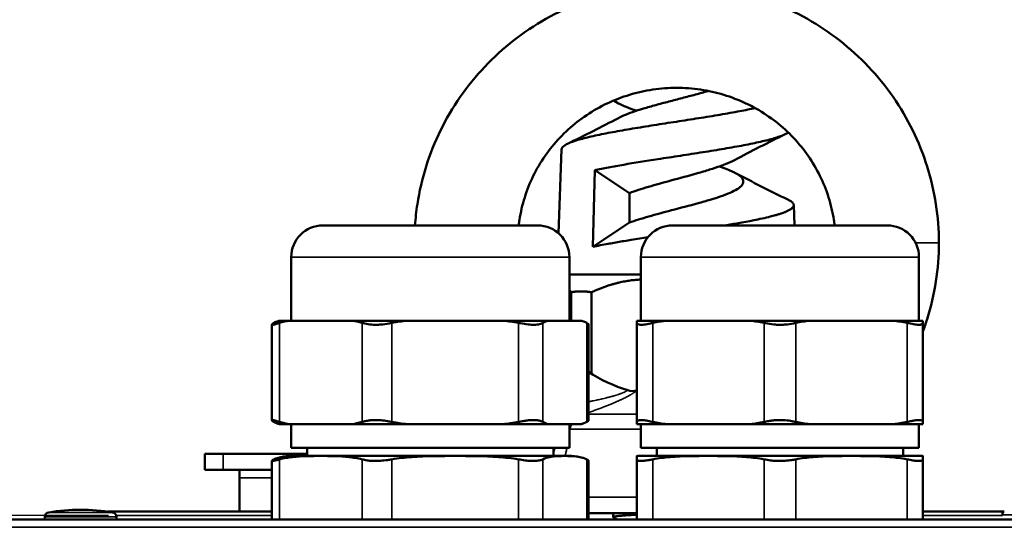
# Model space of a CAD drawing. Header units: millimetres. Extents: x 38 to 2514, y 38 to 1622.
# Tile 75 of 244: x 1033 to 1095, y 930 to 962. Entities that reach past the tile are written whole.
import ezdxf

# ---------------------------------------------------------------- set-up
doc = ezdxf.new("R2010")
doc.units = ezdxf.units.MM
doc.header["$LTSCALE"] = 7.692308
for name, color, linetype, lineweight in [('Dimension (ISO)', 7, 'Continuous', 25), ('Visible (ISO)', 7, 'Continuous', 50), ('Visible Narrow (ISO)', 7, 'Continuous', 35)]:
    doc.layers.add(name, color=color, linetype=linetype, lineweight=lineweight)
doc.styles.add('Note Text (ANSI)', font='tahoma.ttf')
doc.dimstyles.new('Default (ISO)', dxfattribs={"dimscale": 7.692308, "dimtxt": 1, "dimasz": 2.5, "dimexe": 3.175, "dimexo": 0, "dimgap": 0.762, "dimtad": 1, "dimrnd": 1e-08, "dimzin": 0, "dimdsep": 46, "dimtxsty": 'Note Text (ANSI)', "dimcen": 0.09, "dimdle": 10, "dimclrd": 1, "dimclre": 1, "dimclrt": 1, "dimazin": 0, "dimtfac": 3.5052, "dimtmove": 0, "dimatfit": 3, "dimfxl": 1, "dimtolj": 1, "dimtzin": 0, "dimlwd": -1, "dimlwe": -1, "dimarcsym": 0})

# ---------------------------------------------------------------- blocks, each defined once
blk = doc.blocks.new('*D9')
at = {"layer": 'Defpoints', "color": 0, "transparency": 16777216}
for p in [(731.808, 985.543), (1068.963, 985.543), (1021.115, 675.243)]:
    blk.add_point(p, dxfattribs=at)
at = {"layer": 'Dimension (ISO)', "color": 1, "transparency": 16777216}
for p, q in [((1068.963, 985.543), (707.385, 985.543)), ((731.808, 694.473), (731.808, 966.312)), ((1021.115, 675.243), (707.385, 675.243))]:
    blk.add_line(p, q, dxfattribs=at)
for points in [[(728.603, 966.312), (735.014, 966.312), (731.808, 985.543)], [(728.603, 694.473), (735.014, 694.473), (731.808, 675.243)]]:
    blk.add_solid(points, dxfattribs=at)
at = {"layer": 'Dimension (ISO)', "color": 1, "transparency": 16777216, "insert": (715.883, 776.937), "char_height": 7.69231, "attachment_point": 1, "rotation": 90, "style": 'Note Text (ANSI)'}
blk.add_mtext('\\A1;310.30 mm [12.217 in]', dxfattribs=at)
blk = doc.blocks.new('*D10')
at = {"layer": 'Defpoints', "color": 0, "transparency": 16777216}
for p in [(1038.865, 931.193), (776.872, 675.243), (1021.115, 675.243)]:
    blk.add_point(p, dxfattribs=at)
at = {"layer": 'Dimension (ISO)', "color": 1, "transparency": 16777216}
for p, q in [((1038.865, 931.193), (752.449, 931.193)), ((776.872, 911.962), (776.872, 694.473)), ((1021.115, 675.243), (752.449, 675.243))]:
    blk.add_line(p, q, dxfattribs=at)
for points in [[(773.667, 911.962), (780.077, 911.962), (776.872, 931.193)], [(773.667, 694.473), (780.077, 694.473), (776.872, 675.243)]]:
    blk.add_solid(points, dxfattribs=at)
at = {"layer": 'Dimension (ISO)', "color": 1, "transparency": 16777216, "insert": (760.947, 749.918), "char_height": 7.69231, "attachment_point": 1, "rotation": 90, "style": 'Note Text (ANSI)'}
blk.add_mtext('\\A1;255.95 mm [10.077 in]', dxfattribs=at)
blk = doc.blocks.new('*D19')
at = {"layer": 'Defpoints', "color": 0, "transparency": 16777216}
for p in [(1132.115, 1063.33), (1017.115, 770.693), (1132.115, 770.693)]:
    blk.add_point(p, dxfattribs=at)
at = {"layer": 'Dimension (ISO)', "color": 1, "transparency": 16777216}
for p, q in [((1017.115, 770.693), (1017.115, 1087.753)), ((1132.115, 770.693), (1132.115, 1087.753)), ((1036.346, 1063.33), (1112.885, 1063.33))]:
    blk.add_line(p, q, dxfattribs=at)
for points in [[(1036.346, 1066.535), (1036.346, 1060.125), (1017.115, 1063.33)], [(1112.885, 1066.535), (1112.885, 1060.125), (1132.115, 1063.33)]]:
    blk.add_solid(points, dxfattribs=at)
at = {"layer": 'Dimension (ISO)', "color": 1, "transparency": 16777216, "insert": (1024.38, 1079.255), "char_height": 7.69231, "attachment_point": 1, "style": 'Note Text (ANSI)'}
blk.add_mtext('\\A1;115.00 mm [4.528 in]', dxfattribs=at)

msp = doc.modelspace()

# ---------------------------------------------------------------- linework, layer by layer
at = {"layer": 'Visible (ISO)'}
for p, q in [((1067.372, 954.218), (1067.183, 948.947)), ((1069.339, 948.093), (1069.46, 952.913)), ((1069.46, 952.913), (1071.646, 951.472)), ((1071.646, 949.614), (1071.646, 951.472)), ((1081.984, 950.718), (1082.03, 949.443)), ((1065.865, 949.443), (1052.365, 949.443)), ((1071.646, 949.614), (1069.339, 948.093)), ((1087.865, 949.443), (1074.365, 949.443)), ((1050.365, 943.443), (1050.365, 947.443)), ((1067.865, 943.443), (1067.865, 947.443)), ((1072.365, 943.443), (1072.365, 947.443)), ((1089.865, 943.443), (1089.865, 947.443)), ((1067.865, 946.343), (1072.365, 946.343)), ((1067.971, 945.236), (1067.971, 943.443)), ((1069.257, 945.236), (1069.257, 940.111)), ((1049.155, 943.204), (1049.155, 937.182)), ((1050.266, 943.443), (1049.615, 943.443)), ((1050.266, 943.443), (1054.176, 943.443)), ((1057.683, 943.443), (1054.176, 943.443)), ((1057.683, 943.443), (1063.673, 943.443)), ((1063.673, 943.443), (1066.532, 943.443)), ((1066.532, 943.443), (1068.613, 943.443)), ((1068.613, 943.443), (1068.615, 943.443)), ((1069.075, 943.204), (1069.075, 937.182)), ((1072.115, 943.309), (1072.115, 943.443)), ((1072.115, 943.443), (1073.981, 943.443)), ((1072.115, 943.309), (1072.115, 937.076)), ((1073.981, 943.443), (1079.249, 943.443)), ((1082.981, 943.443), (1079.249, 943.443)), ((1082.981, 943.443), (1088.249, 943.443)), ((1090.115, 943.443), (1088.249, 943.443)), ((1090.115, 943.443), (1090.115, 943.309)), ((1090.115, 943.309), (1090.115, 937.076)), ((1049.615, 936.943), (1050.266, 936.943)), ((1050.266, 936.943), (1054.176, 936.943)), ((1050.365, 936.943), (1050.365, 935.443)), ((1054.176, 936.943), (1057.683, 936.943)), ((1057.683, 936.943), (1063.673, 936.943)), ((1063.673, 936.943), (1066.532, 936.943)), ((1066.532, 936.943), (1068.613, 936.943)), ((1067.865, 936.943), (1067.865, 935.443)), ((1068.613, 936.943), (1068.615, 936.943)), ((1072.115, 936.943), (1072.115, 937.076)), ((1072.115, 936.943), (1073.981, 936.943)), ((1072.365, 936.943), (1072.365, 935.443)), ((1073.981, 936.943), (1079.249, 936.943)), ((1079.249, 936.943), (1082.981, 936.943)), ((1082.981, 936.943), (1088.249, 936.943)), ((1088.249, 936.943), (1090.115, 936.943)), ((1089.865, 936.943), (1089.865, 935.443)), ((1090.115, 937.076), (1090.115, 936.943)), ((1067.881, 936.633), (1067.881, 936.633)), ((1046.076, 935.068), (1044.924, 935.068)), ((1044.924, 935.068), (1044.924, 934.068)), ((1051.365, 935.068), (1046.076, 935.068)), ((1050.223, 934.943), (1068.008, 934.943)), ((1050.365, 935.443), (1067.865, 935.443)), ((1051.365, 934.943), (1051.365, 935.443)), ((1066.865, 934.943), (1066.865, 935.443)), ((1072.115, 934.723), (1072.115, 934.935)), ((1072.223, 934.943), (1090.008, 934.943)), ((1072.365, 935.443), (1089.865, 935.443)), ((1073.365, 934.943), (1073.365, 935.443)), ((1088.865, 934.943), (1088.865, 935.443)), ((1090.115, 934.935), (1090.115, 934.723)), ((1049.155, 934.636), (1049.155, 930.943)), ((1069.075, 934.636), (1069.075, 930.943)), ((1072.115, 934.723), (1072.115, 930.943)), ((1090.115, 934.723), (1090.115, 930.943)), ((1044.924, 934.068), (1046.076, 934.068)), ((1049.155, 934.068), (1046.076, 934.068)), ((1047.104, 933.568), (1047.104, 934.068)), ((1047.104, 933.568), (1047.104, 931.443)), ((1047.104, 931.443), (1038.865, 931.443)), ((1049.155, 931.443), (1047.104, 931.443)), ((1069.075, 931.343), (1072.115, 931.343)), ((1070.615, 931.343), (1070.615, 931.094)), ((1090.115, 931.443), (1095.115, 931.443)), ((1121.2, 930.943), (1028.031, 930.943)), ((1034.857, 931.113), (1034.844, 930.943)), ((1039.374, 931.113), (1039.387, 930.943))]:
    msp.add_line(p, q, dxfattribs=at)
for centre, radius, start, end in [((1052.365, 947.443), 2, 90, 180), ((1065.865, 947.443), 2, 0, 90), ((1074.365, 947.443), 2, 90, 180), ((1087.865, 947.443), 2, 0, 90), ((1050.114, 941.506), 2, 104.44824, 106.75652), ((1068.116, 941.506), 2, 73.24348, 75.55176), ((1071.836, 940.02), 1, 252.47948, 286.20693), ((1050.114, 938.879), 2, 253.24348, 255.55176), ((1068.116, 938.879), 2, 284.44824, 286.75652), ((1050.388, 931.947), 3, 93.15573, 106.46812), ((1067.843, 931.947), 3, 73.53188, 86.84427), ((1072.388, 931.947), 3, 93.15573, 95.21817), ((1089.843, 931.947), 3, 84.78183, 86.84427), ((1035.156, 931.09), 0.3, 99.50066, 175.5), ((1037.115, 919.383), 12.17, 80.49932, 99.50068), ((1038.865, 931.193), 0.25, 90, 104.2531), ((1039.075, 931.09), 0.3, 4.5, 80.49934)]:
    msp.add_arc(centre, radius, start, end, dxfattribs=at)
for centre, major_axis, ratio, start_param, end_param in [((1074.612, 948.34), (9.997, -0.056), 0.975001, 4.130849, 4.404949), ((1095.052, 931.234), (-0.063, -0.209), 0.074107, 3.120163, 3.164114)]:
    msp.add_ellipse(centre, major_axis=major_axis, ratio=ratio, start_param=start_param, end_param=end_param, dxfattribs=at)
for points, knots in [([(1058.153, 949.443), (1058.184, 949.888), (1058.323, 951.142), (1058.794, 953.168), (1059.704, 955.442), (1060.948, 957.555), (1062.496, 959.46), (1064.314, 961.114), (1066.358, 962.482), (1068.585, 963.533), (1070.943, 964.247), (1073.382, 964.608), (1075.848, 964.608), (1078.287, 964.247), (1080.646, 963.533), (1082.873, 962.482), (1084.917, 961.114), (1086.734, 959.46), (1088.283, 957.555), (1089.526, 955.442), (1090.436, 953.168), (1090.991, 950.783), (1091.115, 949.156), (1091.115, 948.343)], [0.0214813, 0.0214813, 0.0214813, 0.0214813, 0.047619, 0.0952381, 0.1428571, 0.1904762, 0.2380952, 0.2857143, 0.3333333, 0.3809524, 0.4285714, 0.4761905, 0.5238095, 0.5714286, 0.6190476, 0.6666667, 0.7142857, 0.7619048, 0.8095238, 0.8571429, 0.9047619, 0.952381, 1, 1, 1, 1]), ([(1064.679, 949.443), (1064.693, 949.558), (1064.773, 950.151), (1065.019, 951.21), (1065.561, 952.566), (1066.306, 953.831), (1067.236, 954.976), (1068.333, 955.975), (1069.573, 956.805), (1070.928, 957.445), (1072.369, 957.881), (1073.861, 958.102), (1075.37, 958.102), (1076.862, 957.881), (1078.302, 957.445), (1079.658, 956.805), (1080.898, 955.975), (1081.995, 954.976), (1082.925, 953.831), (1083.669, 952.566), (1084.212, 951.21), (1084.458, 950.151), (1084.538, 949.558), (1084.552, 949.443)], [0.0362186, 0.0362186, 0.0362186, 0.0362186, 0.047619, 0.0952381, 0.1428571, 0.1904762, 0.2380952, 0.2857143, 0.3333333, 0.3809524, 0.4285714, 0.4761905, 0.5238095, 0.5714286, 0.6190476, 0.6666667, 0.7142857, 0.7619048, 0.8095238, 0.8571429, 0.9047619, 0.952381, 0.9637814, 0.9637814, 0.9637814, 0.9637814]), ([(1070.949, 956.195), (1071.044, 956.246), (1071.152, 956.297), (1071.441, 956.422), (1071.634, 956.496), (1072.058, 956.643), (1072.288, 956.716), (1072.777, 956.863), (1073.035, 956.936), (1073.57, 957.083), (1073.846, 957.156), (1074.405, 957.303), (1074.688, 957.377), (1075.25, 957.524), (1075.527, 957.597), (1076.068, 957.744), (1076.331, 957.817), (1076.588, 957.893), (1076.596, 957.896), (1076.604, 957.898)], [2.6127099, 2.6127099, 2.6127099, 2.6127099, 2.6734367, 2.6734367, 2.7610519, 2.7610519, 2.8482827, 2.8482827, 2.9357037, 2.9357037, 3.0228809, 3.0228809, 3.1104113, 3.1104113, 3.1976112, 3.1976112, 3.2851963, 3.2851963, 3.2879294, 3.2879294, 3.2879294, 3.2879294]), ([(1070.67, 957.302), (1070.724, 957.26), (1070.786, 957.218), (1070.981, 957.099), (1071.133, 957.023), (1071.481, 956.871), (1071.677, 956.795), (1071.956, 956.696), (1072.021, 956.673), (1072.088, 956.651)], [3.6394354, 3.6394354, 3.6394354, 3.6394354, 3.6879406, 3.6879406, 3.7759409, 3.7759409, 3.8635684, 3.8635684, 3.8897443, 3.8897443, 3.8897443, 3.8897443]), ([(1067.372, 954.218), (1067.375, 954.289), (1067.471, 954.435), (1067.885, 954.651), (1068.548, 954.867), (1069.462, 955.088), (1070.575, 955.309), (1071.824, 955.527), (1073.178, 955.745), (1074.605, 955.966), (1075.998, 956.182), (1077.359, 956.402), (1078.566, 956.615), (1079.259, 956.753), (1079.559, 956.818)], [0.2511928, 0.2511928, 0.2511928, 0.2511928, 0.3125, 0.375, 0.4375, 0.5, 0.5625, 0.625, 0.6875, 0.75, 0.8125, 0.875, 0.9375, 0.9929932, 0.9929932, 0.9929932, 0.9929932]), ([(1069.46, 952.913), (1069.73, 952.971), (1070.019, 953.028), (1070.633, 953.144), (1070.956, 953.202), (1071.965, 953.375), (1072.686, 953.489), (1073.901, 953.678), (1074.378, 953.751), (1075.329, 953.897), (1075.802, 953.97), (1076.727, 954.116), (1077.177, 954.189), (1077.825, 954.299), (1078.036, 954.336), (1078.65, 954.445), (1079.035, 954.518), (1079.745, 954.664), (1080.068, 954.738), (1080.639, 954.884), (1080.886, 954.956), (1081.299, 955.102), (1081.462, 955.176), (1081.601, 955.261), (1081.619, 955.273), (1081.636, 955.285)], [-9.600869, -9.600869, -9.600869, -9.600869, -9.486146, -9.486146, -9.371618, -9.371618, -9.14338, -9.14338, -8.998917, -8.998917, -8.854785, -8.854785, -8.710699, -8.710699, -8.63863, -8.63863, -8.494701, -8.494701, -8.350876, -8.350876, -8.207458, -8.207458, -8.064031, -8.064031, -8.040269, -8.040269, -8.040269, -8.040269]), ([(1078.252, 953.547), (1078.093, 953.461), (1077.903, 953.376), (1077.589, 953.251), (1077.488, 953.213), (1077.168, 953.099), (1076.937, 953.023), (1076.446, 952.871), (1076.187, 952.795), (1075.38, 952.565), (1074.81, 952.414), (1073.757, 952.129), (1073.281, 951.998), (1072.617, 951.8), (1072.406, 951.735), (1072.006, 951.603), (1071.818, 951.537), (1071.646, 951.472)], [5.0837632, 5.0837632, 5.0837632, 5.0837632, 5.1829952, 5.1829952, 5.22687, 5.22687, 5.314805, 5.314805, 5.4024363, 5.4024363, 5.5788144, 5.5788144, 5.7308497, 5.7308497, 5.8065678, 5.8065678, 5.8825009, 5.8825009, 5.8825009, 5.8825009]), ([(1071.646, 949.614), (1071.821, 949.679), (1072.012, 949.744), (1072.42, 949.873), (1072.635, 949.937), (1073.312, 950.132), (1073.798, 950.261), (1074.859, 950.538), (1075.427, 950.685), (1076.23, 950.906), (1076.486, 950.979), (1076.974, 951.126), (1077.203, 951.2), (1077.519, 951.31), (1077.619, 951.347), (1078.096, 951.531), (1078.39, 951.678), (1078.766, 951.973), (1078.843, 952.119), (1078.788, 952.34), (1078.741, 952.413), (1078.593, 952.561), (1078.491, 952.634), (1078.3, 952.745), (1078.231, 952.781), (1077.924, 952.929), (1077.641, 953.04), (1077.315, 953.152)], [0, 0, 0, 0, 0.077068, 0.077068, 0.153892, 0.153892, 0.308153, 0.308153, 0.48378, 0.48378, 0.571015, 0.571015, 0.658615, 0.658615, 0.702276, 0.702276, 0.87793, 0.87793, 1.053528, 1.053528, 1.140761, 1.140761, 1.228333, 1.228333, 1.272, 1.272, 1.404569, 1.404569, 1.404569, 1.404569]), ([(1079.848, 949.843), (1080.042, 949.884), (1080.225, 949.925), (1080.396, 949.967), (1080.524, 949.998), (1080.646, 950.03), (1080.761, 950.061), (1080.838, 950.082), (1080.913, 950.103), (1080.983, 950.125), (1081.054, 950.146), (1081.121, 950.167), (1081.185, 950.188), (1081.233, 950.204), (1081.278, 950.22), (1081.322, 950.236), (1081.336, 950.241), (1081.351, 950.247), (1081.365, 950.252), (1081.391, 950.262), (1081.416, 950.272), (1081.441, 950.281), (1081.516, 950.311), (1081.583, 950.341), (1081.642, 950.371), (1081.702, 950.401), (1081.754, 950.431), (1081.798, 950.46), (1081.817, 950.473), (1081.835, 950.486), (1081.851, 950.499), (1081.882, 950.524), (1081.907, 950.548), (1081.927, 950.573), (1081.947, 950.597), (1081.962, 950.622), (1081.972, 950.646), (1081.981, 950.669), (1081.985, 950.693), (1081.984, 950.716), (1081.984, 950.719), (1081.984, 950.722), (1081.984, 950.725), (1081.982, 950.744), (1081.977, 950.763), (1081.969, 950.782), (1081.96, 950.804), (1081.947, 950.826), (1081.929, 950.848), (1081.911, 950.871), (1081.888, 950.893), (1081.862, 950.915), (1081.854, 950.921), (1081.846, 950.927), (1081.838, 950.934), (1081.793, 950.968), (1081.738, 951.002), (1081.673, 951.036), (1081.657, 951.045), (1081.64, 951.054), (1081.622, 951.062)], [0, 0, 0, 0, 0.0357329, 0.0357329, 0.0357329, 0.0625, 0.0625, 0.0625, 0.0805599, 0.0805599, 0.0805599, 0.0986138, 0.0986138, 0.0986138, 0.1120689, 0.1120689, 0.1120689, 0.1166779, 0.1166779, 0.1166779, 0.125, 0.125, 0.125, 0.1505502, 0.1505502, 0.1505502, 0.1762789, 0.1762789, 0.1762789, 0.1875, 0.1875, 0.1875, 0.208699, 0.208699, 0.208699, 0.2299163, 0.2299163, 0.2299163, 0.25, 0.25, 0.25, 0.252551, 0.252551, 0.252551, 0.269053, 0.269053, 0.269053, 0.2880955, 0.2880955, 0.2880955, 0.3071381, 0.3071381, 0.3071381, 0.3125, 0.3125, 0.3125, 0.3420401, 0.3420401, 0.3420401, 0.3494965, 0.3494965, 0.3494965, 0.3494965]), ([(1077.683, 949.443), (1077.746, 949.453), (1077.808, 949.463), (1077.87, 949.474), (1078.017, 949.499), (1078.163, 949.523), (1078.305, 949.548), (1078.448, 949.573), (1078.587, 949.598), (1078.724, 949.622), (1078.897, 949.654), (1079.066, 949.686), (1079.228, 949.717), (1079.28, 949.727), (1079.332, 949.737), (1079.383, 949.747), (1079.544, 949.779), (1079.699, 949.811), (1079.848, 949.843)], [0.7732353, 0.7732353, 0.7732353, 0.7732353, 0.790904, 0.790904, 0.790904, 0.832952, 0.832952, 0.832952, 0.875, 0.875, 0.875, 0.9285425, 0.9285425, 0.9285425, 0.94566, 0.94566, 0.94566, 1, 1, 1, 1]), ([(1069.339, 948.093), (1069.488, 948.124), (1069.644, 948.155), (1069.805, 948.187), (1069.966, 948.218), (1070.132, 948.249), (1070.304, 948.281), (1070.359, 948.291), (1070.414, 948.301), (1070.47, 948.311), (1070.607, 948.335), (1070.746, 948.36), (1070.888, 948.384), (1071.031, 948.409), (1071.176, 948.433), (1071.324, 948.458), (1071.465, 948.481), (1071.607, 948.504), (1071.753, 948.528), (1071.929, 948.556), (1072.11, 948.585), (1072.292, 948.614), (1072.461, 948.641), (1072.632, 948.667), (1072.805, 948.694)], [0, 0, 0, 0, 0.05386, 0.05386, 0.05386, 0.10772, 0.10772, 0.10772, 0.125, 0.125, 0.125, 0.1672199, 0.1672199, 0.1672199, 0.2096361, 0.2096361, 0.2096361, 0.25, 0.25, 0.25, 0.2992353, 0.2992353, 0.2992353, 0.3447726, 0.3447726, 0.3447726, 0.3447726]), ([(1091.115, 948.343), (1091.115, 947.529), (1090.991, 945.902), (1090.56, 944.05), (1090.209, 943.024), (1090.115, 942.771)], [0, 0, 0, 0, 0.1376056, 0.2752112, 0.3207556, 0.3207556, 0.3207556, 0.3207556]), ([(1049.276, 943.309), (1049.262, 943.301), (1049.248, 943.293), (1049.187, 943.252), (1049.16, 943.225), (1049.154, 943.2), (1049.157, 943.194), (1049.17, 943.189), (1049.178, 943.188), (1049.2, 943.188), (1049.213, 943.19), (1049.254, 943.198), (1049.285, 943.205), (1049.394, 943.237), (1049.489, 943.268), (1049.609, 943.305), (1049.616, 943.307), (1049.623, 943.309)], [1.0003304, 1.0003304, 1.0003304, 1.0003304, 1.0123635, 1.0123635, 1.0626597, 1.0626597, 1.0851538, 1.0851538, 1.1013167, 1.1013167, 1.1183479, 1.1183479, 1.1443884, 1.1443884, 1.1968282, 1.1968282, 1.2000144, 1.2000144, 1.2000144, 1.2000144]), ([(1054.819, 943.309), (1054.846, 943.301), (1054.874, 943.293), (1055.024, 943.252), (1055.162, 943.225), (1055.382, 943.2), (1055.453, 943.194), (1055.577, 943.189), (1055.63, 943.188), (1055.741, 943.188), (1055.798, 943.19), (1055.945, 943.198), (1056.034, 943.205), (1056.306, 943.237), (1056.488, 943.268), (1056.677, 943.305), (1056.687, 943.307), (1056.698, 943.309)], [1.0003304, 1.0003304, 1.0003304, 1.0003304, 1.0123635, 1.0123635, 1.0626597, 1.0626597, 1.0851538, 1.0851538, 1.1013167, 1.1013167, 1.1183479, 1.1183479, 1.1443884, 1.1443884, 1.1968282, 1.1968282, 1.2000144, 1.2000144, 1.2000144, 1.2000144]), ([(1064.658, 943.309), (1064.7, 943.301), (1064.741, 943.293), (1064.953, 943.252), (1065.118, 943.225), (1065.344, 943.2), (1065.411, 943.194), (1065.522, 943.189), (1065.567, 943.188), (1065.656, 943.188), (1065.7, 943.19), (1065.806, 943.198), (1065.865, 943.205), (1066.027, 943.237), (1066.115, 943.268), (1066.183, 943.305), (1066.187, 943.307), (1066.19, 943.309)], [1.0003304, 1.0003304, 1.0003304, 1.0003304, 1.0123635, 1.0123635, 1.0626597, 1.0626597, 1.0851538, 1.0851538, 1.1013167, 1.1013167, 1.1183479, 1.1183479, 1.1443884, 1.1443884, 1.1968282, 1.1968282, 1.2000144, 1.2000144, 1.2000144, 1.2000144]), ([(1068.955, 943.309), (1068.969, 943.301), (1068.982, 943.293), (1069.044, 943.252), (1069.071, 943.225), (1069.075, 943.206), (1069.075, 943.205), (1069.075, 943.204)], [1.00033037, 1.00033037, 1.00033037, 1.00033037, 1.01236347, 1.01236347, 1.0626597, 1.0626597, 1.06667137, 1.06667137, 1.06667137, 1.06667137]), ([(1072.115, 943.309), (1072.115, 943.301), (1072.117, 943.293), (1072.13, 943.252), (1072.165, 943.225), (1072.247, 943.2), (1072.278, 943.194), (1072.337, 943.189), (1072.364, 943.188), (1072.423, 943.188), (1072.456, 943.19), (1072.544, 943.198), (1072.602, 943.205), (1072.791, 943.237), (1072.933, 943.268), (1073.097, 943.305), (1073.106, 943.307), (1073.115, 943.309)], [1.0003304, 1.0003304, 1.0003304, 1.0003304, 1.0123635, 1.0123635, 1.0626597, 1.0626597, 1.0851538, 1.0851538, 1.1013167, 1.1013167, 1.1183479, 1.1183479, 1.1443884, 1.1443884, 1.1968282, 1.1968282, 1.2000144, 1.2000144, 1.2000144, 1.2000144]), ([(1080.115, 943.309), (1080.152, 943.301), (1080.189, 943.293), (1080.384, 943.252), (1080.552, 943.225), (1080.804, 943.2), (1080.883, 943.194), (1081.019, 943.189), (1081.077, 943.188), (1081.194, 943.188), (1081.254, 943.19), (1081.404, 943.198), (1081.494, 943.205), (1081.76, 943.237), (1081.93, 943.268), (1082.096, 943.305), (1082.106, 943.307), (1082.115, 943.309)], [1.0003304, 1.0003304, 1.0003304, 1.0003304, 1.0123635, 1.0123635, 1.0626597, 1.0626597, 1.0851538, 1.0851538, 1.1013167, 1.1013167, 1.1183479, 1.1183479, 1.1443884, 1.1443884, 1.1968282, 1.1968282, 1.2000144, 1.2000144, 1.2000144, 1.2000144]), ([(1089.115, 943.309), (1089.152, 943.301), (1089.187, 943.293), (1089.369, 943.252), (1089.503, 943.225), (1089.672, 943.2), (1089.721, 943.194), (1089.798, 943.189), (1089.828, 943.188), (1089.886, 943.188), (1089.913, 943.19), (1089.976, 943.198), (1090.007, 943.205), (1090.085, 943.237), (1090.112, 943.268), (1090.115, 943.305), (1090.115, 943.307), (1090.115, 943.309)], [1.0003304, 1.0003304, 1.0003304, 1.0003304, 1.0123635, 1.0123635, 1.0626597, 1.0626597, 1.0851538, 1.0851538, 1.1013167, 1.1013167, 1.1183479, 1.1183479, 1.1443884, 1.1443884, 1.1968282, 1.1968282, 1.2000144, 1.2000144, 1.2000144, 1.2000144]), ([(1049.623, 937.076), (1049.566, 937.094), (1049.513, 937.11), (1049.465, 937.126), (1049.387, 937.15), (1049.322, 937.17), (1049.272, 937.183), (1049.248, 937.189), (1049.227, 937.193), (1049.21, 937.196), (1049.201, 937.197), (1049.193, 937.197), (1049.186, 937.197), (1049.175, 937.197), (1049.168, 937.196), (1049.163, 937.193), (1049.155, 937.19), (1049.153, 937.183), (1049.157, 937.174), (1049.161, 937.163), (1049.173, 937.149), (1049.192, 937.133), (1049.212, 937.116), (1049.24, 937.096), (1049.276, 937.076)], [2.08773, 2.08773, 2.08773, 2.08773, 2.1149094, 2.1149094, 2.1149094, 2.159203, 2.159203, 2.159203, 2.1810617, 2.1810617, 2.1810617, 2.1930663, 2.1930663, 2.1930663, 2.2107253, 2.2107253, 2.2107253, 2.2364585, 2.2364585, 2.2364585, 2.2673116, 2.2673116, 2.2673116, 2.2994351, 2.2994351, 2.2994351, 2.2994351]), ([(1056.698, 937.076), (1056.61, 937.094), (1056.521, 937.11), (1056.431, 937.126), (1056.285, 937.15), (1056.138, 937.17), (1055.993, 937.183), (1055.921, 937.189), (1055.851, 937.193), (1055.781, 937.196), (1055.742, 937.197), (1055.704, 937.197), (1055.667, 937.197), (1055.612, 937.197), (1055.557, 937.196), (1055.504, 937.193), (1055.427, 937.19), (1055.352, 937.183), (1055.28, 937.174), (1055.195, 937.163), (1055.114, 937.149), (1055.038, 937.133), (1054.959, 937.116), (1054.886, 937.096), (1054.819, 937.076)], [2.08773, 2.08773, 2.08773, 2.08773, 2.1149094, 2.1149094, 2.1149094, 2.159203, 2.159203, 2.159203, 2.1810617, 2.1810617, 2.1810617, 2.1930663, 2.1930663, 2.1930663, 2.2107253, 2.2107253, 2.2107253, 2.2364585, 2.2364585, 2.2364585, 2.2673116, 2.2673116, 2.2673116, 2.2994351, 2.2994351, 2.2994351, 2.2994351]), ([(1066.19, 937.076), (1066.16, 937.094), (1066.124, 937.11), (1066.082, 937.126), (1066.014, 937.15), (1065.932, 937.17), (1065.836, 937.183), (1065.789, 937.189), (1065.739, 937.193), (1065.686, 937.196), (1065.657, 937.197), (1065.627, 937.197), (1065.597, 937.197), (1065.551, 937.197), (1065.505, 937.196), (1065.457, 937.193), (1065.387, 937.19), (1065.314, 937.183), (1065.239, 937.174), (1065.149, 937.163), (1065.056, 937.149), (1064.961, 937.133), (1064.862, 937.116), (1064.761, 937.096), (1064.658, 937.076)], [2.08773, 2.08773, 2.08773, 2.08773, 2.1149094, 2.1149094, 2.1149094, 2.159203, 2.159203, 2.159203, 2.1810617, 2.1810617, 2.1810617, 2.1930663, 2.1930663, 2.1930663, 2.2107253, 2.2107253, 2.2107253, 2.2364585, 2.2364585, 2.2364585, 2.2673116, 2.2673116, 2.2673116, 2.2994351, 2.2994351, 2.2994351, 2.2994351]), ([(1069.075, 937.182), (1069.075, 937.18), (1069.075, 937.177), (1069.074, 937.174), (1069.07, 937.163), (1069.058, 937.149), (1069.038, 937.133), (1069.018, 937.116), (1068.99, 937.096), (1068.955, 937.076)], [2.22814065, 2.22814065, 2.22814065, 2.22814065, 2.23645853, 2.23645853, 2.23645853, 2.26731161, 2.26731161, 2.26731161, 2.29943511, 2.29943511, 2.29943511, 2.29943511]), ([(1073.115, 937.076), (1073.038, 937.094), (1072.963, 937.11), (1072.892, 937.126), (1072.777, 937.15), (1072.671, 937.17), (1072.576, 937.183), (1072.53, 937.189), (1072.487, 937.193), (1072.446, 937.196), (1072.424, 937.197), (1072.403, 937.197), (1072.383, 937.197), (1072.354, 937.197), (1072.327, 937.196), (1072.302, 937.193), (1072.266, 937.19), (1072.235, 937.183), (1072.209, 937.174), (1072.179, 937.163), (1072.155, 937.149), (1072.14, 937.133), (1072.123, 937.116), (1072.115, 937.096), (1072.115, 937.076)], [2.08773, 2.08773, 2.08773, 2.08773, 2.1149094, 2.1149094, 2.1149094, 2.159203, 2.159203, 2.159203, 2.1810617, 2.1810617, 2.1810617, 2.1930663, 2.1930663, 2.1930663, 2.2107253, 2.2107253, 2.2107253, 2.2364585, 2.2364585, 2.2364585, 2.2673116, 2.2673116, 2.2673116, 2.2994351, 2.2994351, 2.2994351, 2.2994351]), ([(1082.115, 937.076), (1082.038, 937.094), (1081.957, 937.11), (1081.874, 937.126), (1081.739, 937.15), (1081.598, 937.17), (1081.452, 937.183), (1081.38, 937.189), (1081.308, 937.193), (1081.235, 937.196), (1081.195, 937.197), (1081.155, 937.197), (1081.115, 937.197), (1081.057, 937.197), (1080.998, 937.196), (1080.939, 937.193), (1080.854, 937.19), (1080.77, 937.183), (1080.687, 937.174), (1080.588, 937.163), (1080.491, 937.149), (1080.397, 937.133), (1080.3, 937.116), (1080.205, 937.096), (1080.115, 937.076)], [2.08773, 2.08773, 2.08773, 2.08773, 2.1149094, 2.1149094, 2.1149094, 2.159203, 2.159203, 2.159203, 2.1810617, 2.1810617, 2.1810617, 2.1930663, 2.1930663, 2.1930663, 2.2107253, 2.2107253, 2.2107253, 2.2364585, 2.2364585, 2.2364585, 2.2673116, 2.2673116, 2.2673116, 2.2994351, 2.2994351, 2.2994351, 2.2994351]), ([(1090.115, 937.076), (1090.115, 937.094), (1090.109, 937.11), (1090.097, 937.126), (1090.078, 937.15), (1090.042, 937.17), (1089.991, 937.183), (1089.966, 937.189), (1089.937, 937.193), (1089.904, 937.196), (1089.886, 937.197), (1089.867, 937.197), (1089.847, 937.197), (1089.818, 937.197), (1089.786, 937.196), (1089.753, 937.193), (1089.704, 937.19), (1089.65, 937.183), (1089.593, 937.174), (1089.525, 937.163), (1089.451, 937.149), (1089.373, 937.133), (1089.291, 937.116), (1089.205, 937.096), (1089.115, 937.076)], [2.08773, 2.08773, 2.08773, 2.08773, 2.1149094, 2.1149094, 2.1149094, 2.159203, 2.159203, 2.159203, 2.1810617, 2.1810617, 2.1810617, 2.1930663, 2.1930663, 2.1930663, 2.2107253, 2.2107253, 2.2107253, 2.2364585, 2.2364585, 2.2364585, 2.2673116, 2.2673116, 2.2673116, 2.2994351, 2.2994351, 2.2994351, 2.2994351]), ([(1054.819, 934.723), (1054.553, 934.792), (1054.278, 934.837), (1053.396, 934.932), (1052.781, 934.935), (1052.221, 934.935), (1051.661, 934.935), (1051.046, 934.932), (1050.164, 934.837), (1049.889, 934.792), (1049.623, 934.723)], [-0.3802648, -0.3802648, -0.3802648, -0.3802648, -0.2612047, -0.2612047, 0, 0, 0, 0.2612047, 0.2612047, 0.3802648, 0.3802648, 0.3802648, 0.3802648]), ([(1064.658, 934.723), (1064.25, 934.792), (1063.83, 934.837), (1062.478, 934.932), (1061.536, 934.935), (1060.678, 934.935), (1059.821, 934.935), (1058.879, 934.932), (1057.527, 934.837), (1057.106, 934.792), (1056.698, 934.723)], [-0.3802648, -0.3802648, -0.3802648, -0.3802648, -0.2612047, -0.2612047, 0, 0, 0, 0.2612047, 0.2612047, 0.3802648, 0.3802648, 0.3802648, 0.3802648]), ([(1068.955, 934.723), (1068.813, 934.792), (1068.667, 934.837), (1068.198, 934.932), (1067.87, 934.935), (1067.573, 934.935), (1067.275, 934.935), (1066.948, 934.932), (1066.478, 934.837), (1066.332, 934.792), (1066.19, 934.723)], [-0.3802648, -0.3802648, -0.3802648, -0.3802648, -0.2612047, -0.2612047, 0, 0, 0, 0.2612047, 0.2612047, 0.3802648, 0.3802648, 0.3802648, 0.3802648]), ([(1080.115, 934.723), (1079.757, 934.792), (1079.387, 934.837), (1078.198, 934.932), (1077.369, 934.935), (1076.615, 934.935), (1075.861, 934.935), (1075.033, 934.932), (1073.844, 934.837), (1073.474, 934.792), (1073.115, 934.723)], [-0.3802648, -0.3802648, -0.3802648, -0.3802648, -0.2612047, -0.2612047, 0, 0, 0, 0.2612047, 0.2612047, 0.3802648, 0.3802648, 0.3802648, 0.3802648]), ([(1089.115, 934.723), (1088.757, 934.792), (1088.387, 934.837), (1087.198, 934.932), (1086.369, 934.935), (1085.615, 934.935), (1084.861, 934.935), (1084.033, 934.932), (1082.844, 934.837), (1082.474, 934.792), (1082.115, 934.723)], [-0.3802648, -0.3802648, -0.3802648, -0.3802648, -0.2612047, -0.2612047, 0, 0, 0, 0.2612047, 0.2612047, 0.3802648, 0.3802648, 0.3802648, 0.3802648]), ([(1049.276, 934.723), (1049.226, 934.698), (1049.191, 934.676), (1049.156, 934.645), (1049.151, 934.635), (1049.164, 934.625), (1049.175, 934.623), (1049.211, 934.624), (1049.237, 934.628), (1049.317, 934.644), (1049.381, 934.659), (1049.508, 934.692), (1049.563, 934.707), (1049.623, 934.723)], [0.4612799, 0.4612799, 0.4612799, 0.4612799, 0.4952089, 0.4952089, 0.5234498, 0.5234498, 0.5443229, 0.5443229, 0.5663146, 0.5663146, 0.6000079, 0.6000079, 0.6218804, 0.6218804, 0.6218804, 0.6218804]), ([(1056.698, 934.723), (1056.606, 934.707), (1056.512, 934.692), (1056.272, 934.659), (1056.126, 934.644), (1055.888, 934.628), (1055.795, 934.624), (1055.617, 934.623), (1055.533, 934.625), (1055.341, 934.635), (1055.236, 934.645), (1055.02, 934.676), (1054.913, 934.698), (1054.819, 934.723)], [-0.6218804, -0.6218804, -0.6218804, -0.6218804, -0.6000079, -0.6000079, -0.5663146, -0.5663146, -0.5443229, -0.5443229, -0.5234498, -0.5234498, -0.4952089, -0.4952089, -0.4612799, -0.4612799, -0.4612799, -0.4612799]), ([(1064.658, 934.723), (1064.803, 934.698), (1064.945, 934.676), (1065.195, 934.645), (1065.304, 934.635), (1065.484, 934.625), (1065.557, 934.623), (1065.699, 934.624), (1065.766, 934.628), (1065.924, 934.644), (1066.007, 934.659), (1066.12, 934.692), (1066.158, 934.707), (1066.19, 934.723)], [0.4612799, 0.4612799, 0.4612799, 0.4612799, 0.4952089, 0.4952089, 0.5234498, 0.5234498, 0.5443229, 0.5443229, 0.5663146, 0.5663146, 0.6000079, 0.6000079, 0.6218804, 0.6218804, 0.6218804, 0.6218804]), ([(1068.955, 934.723), (1069.005, 934.698), (1069.04, 934.676), (1069.07, 934.65), (1069.075, 934.642), (1069.075, 934.636)], [0.46127986, 0.46127986, 0.46127986, 0.46127986, 0.49520886, 0.49520886, 0.51477175, 0.51477175, 0.51477175, 0.51477175]), ([(1072.115, 934.723), (1072.115, 934.698), (1072.132, 934.676), (1072.191, 934.645), (1072.229, 934.635), (1072.314, 934.625), (1072.356, 934.623), (1072.453, 934.624), (1072.508, 934.628), (1072.662, 934.644), (1072.767, 934.659), (1072.956, 934.692), (1073.034, 934.707), (1073.115, 934.723)], [0.4612799, 0.4612799, 0.4612799, 0.4612799, 0.4952089, 0.4952089, 0.5234498, 0.5234498, 0.5443229, 0.5443229, 0.5663146, 0.5663146, 0.6000079, 0.6000079, 0.6218804, 0.6218804, 0.6218804, 0.6218804]), ([(1082.115, 934.723), (1082.034, 934.707), (1081.95, 934.692), (1081.727, 934.659), (1081.586, 934.644), (1081.346, 934.628), (1081.251, 934.624), (1081.063, 934.623), (1080.972, 934.625), (1080.758, 934.635), (1080.637, 934.645), (1080.378, 934.676), (1080.242, 934.698), (1080.115, 934.723)], [-0.6218804, -0.6218804, -0.6218804, -0.6218804, -0.6000079, -0.6000079, -0.5663146, -0.5663146, -0.5443229, -0.5443229, -0.5234498, -0.5234498, -0.4952089, -0.4952089, -0.4612799, -0.4612799, -0.4612799, -0.4612799]), ([(1089.115, 934.723), (1089.242, 934.698), (1089.362, 934.676), (1089.561, 934.645), (1089.644, 934.635), (1089.773, 934.625), (1089.822, 934.623), (1089.913, 934.624), (1089.953, 934.628), (1090.039, 934.644), (1090.075, 934.659), (1090.109, 934.692), (1090.115, 934.707), (1090.115, 934.723)], [0.4612799, 0.4612799, 0.4612799, 0.4612799, 0.4952089, 0.4952089, 0.5234498, 0.5234498, 0.5443229, 0.5443229, 0.5663146, 0.5663146, 0.6000079, 0.6000079, 0.6218804, 0.6218804, 0.6218804, 0.6218804]), ([(1070.626, 931.082), (1070.601, 931.096), (1070.62, 931.11), (1070.711, 931.13), (1070.751, 931.137), (1070.872, 931.152), (1070.962, 931.161), (1071.123, 931.174), (1071.179, 931.178), (1071.296, 931.187), (1071.357, 931.192), (1071.622, 931.21), (1071.855, 931.224), (1072.115, 931.237)], [8.5078667, 8.5078667, 8.5078667, 8.5078667, 8.6094138, 8.6094138, 8.6594362, 8.6594362, 8.7299349, 8.7299349, 8.7635161, 8.7635161, 8.7954535, 8.7954535, 8.895644, 8.895644, 8.895644, 8.895644]), ([(1095.116, 931.218), (1095.115, 931.236), (1095.115, 931.243), (1095.115, 931.25), (1095.116, 931.259), (1095.117, 931.267), (1095.118, 931.275), (1095.12, 931.287), (1095.123, 931.299), (1095.126, 931.309), (1095.127, 931.311), (1095.128, 931.313), (1095.128, 931.315), (1095.133, 931.33), (1095.138, 931.343), (1095.144, 931.354), (1095.147, 931.362), (1095.151, 931.37), (1095.155, 931.378), (1095.164, 931.394), (1095.175, 931.408), (1095.186, 931.419), (1095.188, 931.421), (1095.19, 931.423), (1095.192, 931.425), (1095.206, 931.436), (1095.219, 931.443), (1095.234, 931.443)], [0, 0, 0, 0, 0.0625, 0.0625, 0.0625, 0.132969, 0.132969, 0.132969, 0.229725, 0.229725, 0.229725, 0.25, 0.25, 0.25, 0.395428, 0.395428, 0.395428, 0.5, 0.5, 0.5, 0.710854, 0.710854, 0.710854, 0.75, 0.75, 0.75, 1, 1, 1, 1]), ([(1095.116, 931.443), (1095.116, 931.442), (1095.117, 931.442), (1095.117, 931.442), (1095.117, 931.441), (1095.117, 931.44), (1095.117, 931.438), (1095.118, 931.437), (1095.118, 931.435), (1095.117, 931.433), (1095.117, 931.431), (1095.117, 931.429), (1095.117, 931.427), (1095.117, 931.427), (1095.117, 931.427), (1095.117, 931.426), (1095.116, 931.424), (1095.116, 931.421), (1095.115, 931.418)], [0.0839542, 0.0839542, 0.0839542, 0.0839542, 0.2, 0.2, 0.2, 0.4, 0.4, 0.4, 0.6, 0.6, 0.6, 0.7795, 0.7795, 0.7795, 0.8, 0.8, 0.8, 1, 1, 1, 1]), ([(1095.115, 931.418), (1095.115, 931.413), (1095.116, 931.404), (1095.116, 931.376), (1095.115, 931.364), (1095.115, 931.338), (1095.115, 931.326), (1095.115, 931.307), (1095.115, 931.3), (1095.115, 931.286), (1095.115, 931.278), (1095.115, 931.267), (1095.115, 931.263), (1095.115, 931.259)], [-0.01820768, -0.01820768, -0.01820768, -0.01820768, -0.01351616, -0.01351616, -0.01022703, -0.01022703, -0.00750985, -0.00750985, -0.00618666, -0.00618666, -0.00469641, -0.00469641, -0.00394872, -0.00394872, -0.00394872, -0.00394872]), ([(1095.115, 931.236), (1095.115, 931.232), (1095.115, 931.227), (1095.116, 931.222), (1095.116, 931.221), (1095.116, 931.219)], [-0.00223482, -0.00223482, -0.00223482, -0.00223482, -0.001070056, -0.001070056, -0.000656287, -0.000656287, -0.000656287, -0.000656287])]:
    msp.add_open_spline(points, degree=3, knots=knots, dxfattribs=at)
for points in [[(1070.979, 957.105), (1070.865, 957.166), (1070.751, 957.227), (1070.637, 957.288)], [(1067.754, 954.576), (1068.827, 955.102), (1069.899, 955.634), (1070.949, 956.195)], [(1081.446, 955.175), (1080.373, 954.647), (1079.301, 954.112), (1078.252, 953.547)], [(1078.282, 952.754), (1079.379, 952.167), (1080.5, 951.612), (1081.622, 951.062)], [(1049.276, 943.309), (1049.361, 943.359), (1049.449, 943.395), (1049.538, 943.421)], [(1050.266, 943.443), (1050.047, 943.415), (1049.831, 943.373), (1049.623, 943.309)], [(1054.819, 943.309), (1054.611, 943.373), (1054.395, 943.415), (1054.176, 943.443)], [(1057.683, 943.443), (1057.347, 943.415), (1057.016, 943.373), (1056.698, 943.309)], [(1064.658, 943.309), (1064.34, 943.373), (1064.009, 943.415), (1063.673, 943.443)], [(1066.532, 943.443), (1066.416, 943.415), (1066.301, 943.373), (1066.19, 943.309)], [(1068.955, 943.309), (1068.844, 943.373), (1068.73, 943.415), (1068.613, 943.443)], [(1073.981, 943.443), (1073.686, 943.415), (1073.395, 943.373), (1073.115, 943.309)], [(1080.115, 943.309), (1079.835, 943.373), (1079.545, 943.415), (1079.249, 943.443)], [(1082.981, 943.443), (1082.686, 943.415), (1082.395, 943.373), (1082.115, 943.309)], [(1089.115, 943.309), (1088.835, 943.373), (1088.545, 943.415), (1088.249, 943.443)], [(1049.538, 936.964), (1049.449, 936.991), (1049.361, 937.027), (1049.276, 937.076)], [(1049.623, 937.076), (1049.831, 937.012), (1050.047, 936.97), (1050.266, 936.943)], [(1054.176, 936.943), (1054.395, 936.97), (1054.611, 937.012), (1054.819, 937.076)], [(1056.698, 937.076), (1057.016, 937.012), (1057.347, 936.97), (1057.683, 936.943)], [(1063.673, 936.943), (1064.009, 936.97), (1064.34, 937.012), (1064.658, 937.076)], [(1066.19, 937.076), (1066.301, 937.012), (1066.416, 936.97), (1066.532, 936.943)], [(1068.613, 936.943), (1068.73, 936.97), (1068.844, 937.012), (1068.955, 937.076)], [(1073.115, 937.076), (1073.395, 937.012), (1073.686, 936.97), (1073.981, 936.943)], [(1079.249, 936.943), (1079.545, 936.97), (1079.835, 937.012), (1080.115, 937.076)], [(1082.115, 937.076), (1082.395, 937.012), (1082.686, 936.97), (1082.981, 936.943)], [(1088.249, 936.943), (1088.545, 936.97), (1088.835, 937.012), (1089.115, 937.076)], [(1049.276, 934.723), (1049.362, 934.765), (1049.449, 934.798), (1049.538, 934.824)], [(1095.133, 931.443), (1095.127, 931.443), (1095.121, 931.443), (1095.115, 931.443)], [(1095.133, 931.443), (1095.143, 931.443), (1095.154, 931.443), (1095.165, 931.443)], [(1095.188, 931.443), (1095.181, 931.443), (1095.173, 931.443), (1095.165, 931.443)], [(1095.188, 931.443), (1095.198, 931.443), (1095.207, 931.443), (1095.216, 931.443)], [(1095.234, 931.443), (1095.228, 931.443), (1095.222, 931.443), (1095.216, 931.443)], [(1070.866, 930.943), (1070.786, 930.989), (1070.706, 931.036), (1070.626, 931.082)]]:
    msp.add_open_spline(points, degree=3, dxfattribs=at)
for points, weights in [([(1072.365, 946.032), (1070.88, 945.981), (1069.257, 945.236)], [1.47016418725, 1.46576446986, 1.40472328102]), ([(1067.971, 945.236), (1067.918, 945.327), (1067.865, 945.407)], [1.40472328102, 1.41191849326, 1.4183267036]), ([(1069.257, 945.236), (1068.614, 945.342), (1067.971, 945.236)], [1.38849869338, 1.39644492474, 1.38849869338])]:
    msp.add_rational_spline(points, weights, degree=2, dxfattribs=at)
at = {"layer": 'Visible Narrow (ISO)'}
for p, q in [((1091.115, 948.343), (1089.651, 948.343)), ((1067.865, 947.443), (1050.365, 947.443)), ((1089.865, 947.443), (1072.365, 947.443)), ((1049.623, 943.309), (1049.623, 937.076)), ((1054.819, 943.309), (1054.819, 937.076)), ((1056.698, 943.309), (1056.698, 937.076)), ((1064.658, 943.309), (1064.658, 937.076)), ((1066.19, 943.309), (1066.19, 937.076)), ((1068.955, 943.309), (1068.955, 937.076)), ((1073.115, 943.309), (1073.115, 937.076)), ((1080.115, 943.309), (1080.115, 937.076)), ((1082.115, 943.309), (1082.115, 937.076)), ((1089.115, 943.309), (1089.115, 937.076)), ((1071.461, 938.643), (1071.461, 938.643)), ((1069.075, 937.571), (1072.115, 937.571)), ((1067.906, 936.622), (1072.365, 936.622)), ((1046.076, 935.068), (1046.076, 934.068)), ((1049.623, 934.723), (1049.623, 930.943)), ((1054.819, 934.723), (1054.819, 930.943)), ((1056.698, 934.723), (1056.698, 930.943)), ((1064.658, 934.723), (1064.658, 930.943)), ((1066.19, 934.723), (1066.19, 930.943)), ((1068.955, 934.723), (1068.955, 930.943)), ((1073.115, 934.723), (1073.115, 930.943)), ((1080.115, 934.723), (1080.115, 930.943)), ((1082.115, 934.723), (1082.115, 930.943)), ((1089.115, 934.723), (1089.115, 930.943)), ((1047.104, 933.568), (1049.155, 933.568)), ((1069.075, 932.343), (1072.115, 932.343)), ((1039.124, 931.386), (1035.107, 931.386)), ((1039.356, 931.193), (1049.155, 931.193)), ((1090.115, 931.193), (1095.116, 931.193)), ((1095.116, 931.243), (1100.116, 931.243)), ((1039.374, 931.113), (1034.857, 931.113)), ((1121.7, 930.453), (1027.531, 930.453))]:
    msp.add_line(p, q, dxfattribs=at)
msp.add_ellipse((1067.029, 936.622), major_axis=(-0.995, 0.105), ratio=0.187481, start_param=3.652614, end_param=3.733139, dxfattribs=at)
for points, knots in [([(1069.075, 938.351), (1069.141, 938.364), (1069.206, 938.377), (1069.305, 938.397), (1069.34, 938.404), (1069.44, 938.425), (1069.504, 938.438), (1069.607, 938.46), (1069.647, 938.468), (1069.75, 938.491), (1069.812, 938.505), (1069.902, 938.525), (1069.932, 938.532), (1070.025, 938.553), (1070.084, 938.567), (1070.158, 938.585), (1070.177, 938.59), (1070.23, 938.603), (1070.264, 938.611), (1070.329, 938.627), (1070.36, 938.635), (1070.425, 938.652), (1070.459, 938.661), (1070.519, 938.677), (1070.545, 938.684), (1070.602, 938.7), (1070.633, 938.708), (1070.687, 938.724), (1070.712, 938.731), (1070.74, 938.74), (1070.745, 938.741), (1070.797, 938.757), (1070.844, 938.771), (1070.898, 938.788), (1070.906, 938.791), (1070.945, 938.804), (1070.974, 938.814), (1071.023, 938.831), (1071.042, 938.838), (1071.085, 938.853), (1071.109, 938.862), (1071.15, 938.878), (1071.168, 938.885), (1071.202, 938.899), (1071.218, 938.905), (1071.249, 938.918), (1071.264, 938.925), (1071.284, 938.934), (1071.29, 938.936), (1071.316, 938.948), (1071.335, 938.957), (1071.369, 938.974), (1071.383, 938.98), (1071.41, 938.994), (1071.422, 939.001), (1071.446, 939.014), (1071.456, 939.019), (1071.469, 939.027), (1071.471, 939.028), (1071.485, 939.036), (1071.494, 939.041), (1071.509, 939.05), (1071.515, 939.054), (1071.527, 939.062), (1071.531, 939.064), (1071.535, 939.066), (1071.535, 939.067), (1071.535, 939.067)], [0.1239335, 0.1239335, 0.1239335, 0.1239335, 0.1578508, 0.1578508, 0.1764706, 0.1764706, 0.2122428, 0.2122428, 0.2352941, 0.2352941, 0.273959, 0.273959, 0.2941176, 0.2941176, 0.3381402, 0.3381402, 0.3529412, 0.3529412, 0.3823529, 0.3823529, 0.4117647, 0.4117647, 0.4443091, 0.4443091, 0.4705882, 0.4705882, 0.5005032, 0.5005032, 0.5251135, 0.5251135, 0.5294118, 0.5294118, 0.5791676, 0.5791676, 0.5882353, 0.5882353, 0.6226286, 0.6226286, 0.6470588, 0.6470588, 0.6787568, 0.6787568, 0.7058824, 0.7058824, 0.7309206, 0.7309206, 0.7550497, 0.7550497, 0.7647059, 0.7647059, 0.7978977, 0.7978977, 0.8235294, 0.8235294, 0.8494751, 0.8494751, 0.8748154, 0.8748154, 0.8823529, 0.8823529, 0.9117647, 0.9117647, 0.9411765, 0.9411765, 0.980006, 0.980006, 1, 1, 1, 1]), ([(1069.075, 937.672), (1069.104, 937.682), (1069.132, 937.692), (1069.239, 937.729), (1069.317, 937.756), (1069.441, 937.8), (1069.487, 937.817), (1069.622, 937.866), (1069.709, 937.898), (1069.825, 937.941), (1069.855, 937.952), (1069.982, 938), (1070.074, 938.035), (1070.178, 938.076), (1070.194, 938.082), (1070.286, 938.118), (1070.359, 938.147), (1070.45, 938.184), (1070.474, 938.194), (1070.552, 938.226), (1070.605, 938.248), (1070.684, 938.281), (1070.711, 938.293), (1070.795, 938.329), (1070.848, 938.352), (1070.912, 938.38), (1070.926, 938.386), (1070.975, 938.408), (1071.01, 938.424), (1071.072, 938.452), (1071.099, 938.465), (1071.174, 938.5), (1071.222, 938.523), (1071.282, 938.552), (1071.295, 938.559), (1071.353, 938.587), (1071.397, 938.61), (1071.453, 938.638), (1071.466, 938.645), (1071.508, 938.667), (1071.537, 938.682), (1071.588, 938.71), (1071.61, 938.722), (1071.655, 938.747), (1071.678, 938.76), (1071.72, 938.785), (1071.74, 938.796), (1071.761, 938.808), (1071.762, 938.809), (1071.777, 938.818), (1071.792, 938.827), (1071.819, 938.844), (1071.833, 938.852), (1071.858, 938.867), (1071.869, 938.875), (1071.898, 938.893), (1071.915, 938.904), (1071.946, 938.925), (1071.961, 938.934), (1071.98, 938.948), (1071.986, 938.951), (1072.003, 938.963), (1072.014, 938.97), (1072.034, 938.985), (1072.044, 938.992), (1072.063, 939.005), (1072.072, 939.012), (1072.088, 939.023), (1072.095, 939.028), (1072.107, 939.037), (1072.111, 939.04), (1072.115, 939.044)], [0.0455962, 0.0455962, 0.0455962, 0.0455962, 0.0588235, 0.0588235, 0.095354, 0.095354, 0.1176471, 0.1176471, 0.1606303, 0.1606303, 0.1764706, 0.1764706, 0.2260128, 0.2260128, 0.2352941, 0.2352941, 0.2789524, 0.2789524, 0.2941176, 0.2941176, 0.3316719, 0.3316719, 0.3529412, 0.3529412, 0.3992109, 0.3992109, 0.4117647, 0.4117647, 0.4445996, 0.4445996, 0.4705882, 0.4705882, 0.5168026, 0.5168026, 0.5294118, 0.5294118, 0.5744776, 0.5744776, 0.5882353, 0.5882353, 0.6202611, 0.6202611, 0.6470588, 0.6470588, 0.6764706, 0.6764706, 0.7043806, 0.7043806, 0.7058824, 0.7058824, 0.7268173, 0.7268173, 0.7470369, 0.7470369, 0.7647059, 0.7647059, 0.7909785, 0.7909785, 0.8144165, 0.8144165, 0.8235294, 0.8235294, 0.8431393, 0.8431393, 0.8627461, 0.8627461, 0.8823529, 0.8823529, 0.9012478, 0.9012478, 0.915616, 0.915616, 0.915616, 0.915616]), ([(1067.906, 936.622), (1067.914, 936.665), (1067.925, 936.708), (1067.945, 936.769), (1067.951, 936.787), (1067.971, 936.841), (1067.986, 936.875), (1068.008, 936.92), (1068.014, 936.931), (1068.02, 936.943)], [0.0000019, 0.0000019, 0.0000019, 0.0000019, 0.099353, 0.099353, 0.1428571, 0.1428571, 0.2259049, 0.2259049, 0.2542981, 0.2542981, 0.2542981, 0.2542981]), ([(1067.865, 936.259), (1067.869, 936.288), (1067.873, 936.317), (1067.888, 936.44), (1067.898, 936.532), (1067.906, 936.622)], [0.91420905, 0.91420905, 0.91420905, 0.91420905, 0.93403803, 0.93403803, 1, 1, 1, 1]), ([(1066.865, 935.126), (1066.87, 935.138), (1066.874, 935.151), (1066.878, 935.163), (1066.891, 935.201), (1066.903, 935.24), (1066.916, 935.279), (1066.928, 935.319), (1066.94, 935.359), (1066.952, 935.4), (1066.955, 935.412), (1066.958, 935.423), (1066.961, 935.435), (1066.962, 935.437), (1066.963, 935.44), (1066.964, 935.443)], [0.53791332, 0.53791332, 0.53791332, 0.53791332, 0.54902094, 0.54902094, 0.54902094, 0.58210462, 0.58210462, 0.58210462, 0.61554887, 0.61554887, 0.61554887, 0.625, 0.625, 0.625, 0.62713568, 0.62713568, 0.62713568, 0.62713568]), ([(1067.591, 934.943), (1067.611, 935.012), (1067.63, 935.082), (1067.67, 935.233), (1067.69, 935.316), (1067.713, 935.413), (1067.716, 935.428), (1067.719, 935.443)], [0.6305458, 0.6305458, 0.6305458, 0.6305458, 0.674852, 0.674852, 0.7266237, 0.7266237, 0.736148, 0.736148, 0.736148, 0.736148])]:
    msp.add_open_spline(points, degree=3, knots=knots, dxfattribs=at)

# ---------------------------------------------------------------- dimensions: what is measured, and where the dimension line sits
at = {"layer": 'Dimension (ISO)', "color": 1, "true_color": 0xff0000}
dim = msp.add_linear_dim(base=(1132.115, 1063.33), p1=(1017.115, 770.693), p2=(1132.115, 770.693), text='<> mm [4.528 in]', dimstyle='Default (ISO)', override={"dimgap": 0.762, "dimdec": 2, "dimpost": '', "dimtol": 0, "dimlim": 0, "dimtp": 0, "dimtm": 0, "dimtdec": 2, "dimtofl": 0, "dimatfit": 1}, dxfattribs=at)
dim.commit()
dim.dimension.update_dxf_attribs({"geometry": '*D19', "text_midpoint": (1074.615, 1063.33), "dimtype": 160})
for base, p1, p2, angle, text, picture, middle in [((731.808, 985.543), (1021.115, 675.243), (1068.963, 985.543), 90, '<> mm [12.217 in]', '*D9', (731.808, 830.393)), ((776.872, 675.243), (1038.865, 931.193), (1021.115, 675.243), 270, '<> mm [10.077 in]', '*D10', (776.872, 803.343))]:
    dim = msp.add_linear_dim(base=base, p1=p1, p2=p2, angle=angle, text=text, dimstyle='Default (ISO)', override={"dimgap": 0.762, "dimdec": 2, "dimpost": '', "dimtol": 0, "dimlim": 0, "dimtp": 0, "dimtm": 0, "dimtdec": 2, "dimtofl": 0, "dimatfit": 1}, dxfattribs=at)
    dim.commit()
    dim.dimension.update_dxf_attribs({"geometry": picture, "text_midpoint": middle, "dimtype": 160})

doc.saveas('drawing.dxf')
